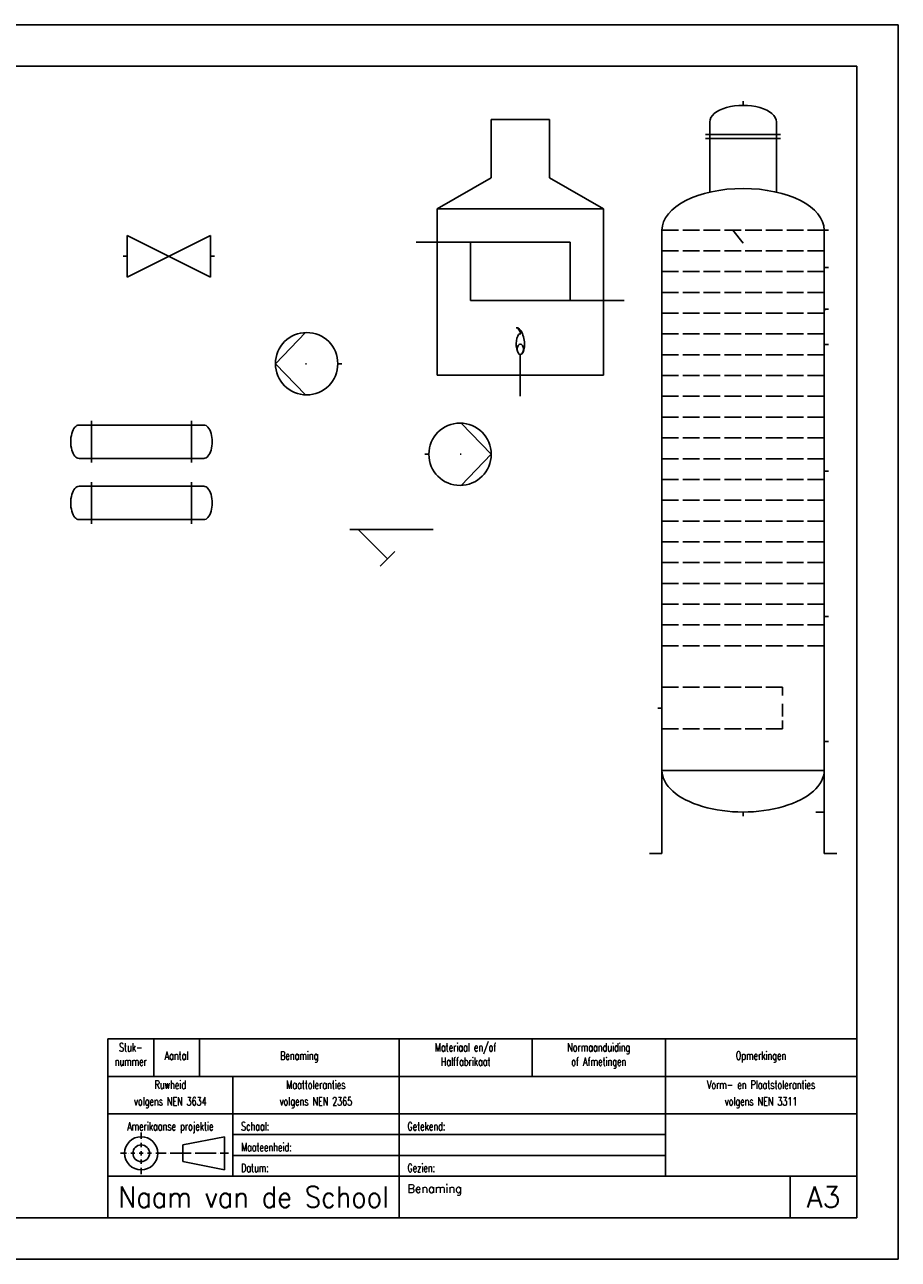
# Model space of a CAD drawing. Extents: x 0 to 420, y 0 to 297.
# Tile 2 of 2: x 210 to 420, y 0 to 297. Entities that reach past the tile are written whole.
import ezdxf
from ezdxf.enums import TextEntityAlignment as Align

# ---------------------------------------------------------------- set-up
doc = ezdxf.new("R2010")
doc.units = 0
doc.header["$MEASUREMENT"] = 0
for name, color, linetype in [('KADER25', 3, 'CONTINUOUS'), ('KADER50', 7, 'CONTINUOUS'), ('KADER70', 5, 'CONTINUOUS'), ('T25', 3, 'CONTINUOUS'), ('T70', 5, 'CONTINUOUS')]:
    doc.layers.add(name, color=color, linetype=linetype)
doc.styles.add('KADER1', font='SIMPLEX.SHX', dxfattribs={"height": 5})
doc.styles.add('KADER2', font='SIMPLEX.shx', dxfattribs={"width": 0.7, "height": 2})
doc.styles.get("Standard").update_dxf_attribs({"font": 'TXT.shx', "height": 3})

# ---------------------------------------------------------------- blocks, each defined once
blk = doc.blocks.new('04_NenPomp')
at = {"layer": 'KADER25', "color": 0}
for p, q in [((15, 0), (7.74, 7.5)), ((0, 0), (-1, 0)), ((7.5, 0), (7.74, 0)), ((7.74, 0), (7.5, 0)), ((7.5, 0), (7.5, 0)), ((7.5, 0), (7.5, 0)), ((7.74, -7.5), (15, 0)), ((15, 0), (15, 0))]:
    blk.add_line(p, q, dxfattribs=at)
blk.add_circle((7.5, 0), 7.5, dxfattribs=at)
blk = doc.blocks.new('04_NenWarmtewisselaar')
at = {"layer": 'KADER25', "color": 0}
for p, q in [((-12, 8), (-12, 9)), ((12, 8), (12, 9)), ((-12, 8), (-15, 8)), ((12, 8), (-12, 8)), ((-12, 8), (-12, 0)), ((12, 0), (12, 8)), ((12, 8), (15, 8)), ((-12, 0), (-15, 0)), ((-12, 0), (12, 0)), ((-12, 0), (-12, -1)), ((12, 0), (12, 0)), ((12, 0), (15, 0)), ((12, 0), (12, -1))]:
    blk.add_line(p, q, dxfattribs=at)
for centre, major_axis in [((-15, 4), (0, 4)), ((15, 4), (0, -4))]:
    blk.add_ellipse(centre, major_axis=major_axis, ratio=0.5, start_param=0, end_param=3.141593, dxfattribs=at)
blk = doc.blocks.new('04_NenFornuis')
at = {"layer": 'KADER25', "color": 0}
for p, q in [((-7.01, 47.5), (-7.01, 61.5)), ((7.01, 61.5), (-7.01, 61.5)), ((7.01, 47.5), (7.01, 61.5)), ((-20, 40), (-7.01, 47.5)), ((20, 40), (7.01, 47.5)), ((-20, 0), (-20, 40)), ((-20, 40), (20, 40)), ((20, 40), (20, 0)), ((-20, 32), (-25, 32)), ((-20, 32), (12, 32)), ((-12, 18), (-12, 32)), ((12, 32), (12, 18)), ((12, 18), (-12, 18)), ((12, 18), (20, 18)), ((20, 18), (25, 18)), ((0, 0), (0, 5)), ((20, 0), (-20, 0)), ((0, 0), (0, -5))]:
    blk.add_line(p, q, dxfattribs=at)
for centre, major_axis, ratio, start_param, end_param in [((0, 7.5), (0, -2.5), 0.395368, 3.027106, 6.283185), ((-0.49, 8.22), (0.49, -3.22), 0.442287, 0, 3.141593), ((-0.49, 9.47), (-0.49, 1.97), 0.356881, 4.885896, 6.283185)]:
    blk.add_ellipse(centre, major_axis=major_axis, ratio=ratio, start_param=start_param, end_param=end_param, dxfattribs=at)
blk.add_ellipse((0, 6.25), major_axis=(0, -1.25), ratio=0.59927, dxfattribs=at)
blk = doc.blocks.new('04_Klep')
at = {"layer": 'KADER25', "color": 0}
for p, q in [((1, 5), (1, 0)), ((1, -5), (21, 5)), ((21, -5), (1, 5)), ((21, 0), (21, 5)), ((1, 0), (0, 0)), ((1, 0), (1, -5)), ((22, 0), (21, 0)), ((21, 0), (21, -5))]:
    blk.add_line(p, q, dxfattribs=at)
blk = doc.blocks.new('04_Y_filter')
at = {"layer": 'KADER25', "color": 0}
for p, q in [((1, 0), (-1, 0)), ((19, 0), (1, 0)), ((1, 0), (8.07, -7.07)), ((8.07, -7.07), (9.84, -5.3)), ((8.07, -7.07), (6.3, -8.84))]:
    blk.add_line(p, q, dxfattribs=at)

msp = doc.modelspace()

# ---------------------------------------------------------------- linework, layer by layer
at = {"layer": 'KADER25'}
for p, q in [((0, 297), (420, 297)), ((420, 297), (420, 0)), ((382.69, 277.6), (382.69, 278.6)), ((374.69, 273.6), (374.69, 256.72)), ((374.69, 273.6), (374.69, 270.6)), ((390.69, 273.6), (390.69, 256.72)), ((374.69, 270.6), (373.69, 270.6)), ((374.69, 270.6), (390.69, 270.6)), ((374.69, 270.6), (374.69, 269.6)), ((390.69, 270.6), (391.69, 270.6)), ((374.69, 269.6), (373.69, 269.6)), ((374.69, 269.6), (390.69, 269.6)), ((390.69, 269.6), (391.69, 269.6)), ((363.19, 117.6), (363.19, 247.6)), ((363.19, 247.6), (367.19, 247.6)), ((368.19, 247.6), (372.19, 247.6)), ((373.19, 247.6), (377.19, 247.6)), ((378.19, 247.6), (382.19, 247.6)), ((380.19, 247.6), (382.68, 244.47)), ((383.19, 247.6), (387.19, 247.6)), ((388.19, 247.6), (392.19, 247.6)), ((393.19, 247.6), (397.19, 247.6)), ((398.19, 247.6), (402.19, 247.6)), ((402.19, 117.6), (402.19, 247.6)), ((402.19, 247.6), (403.19, 247.6)), ((363.19, 242.6), (367.19, 242.6)), ((368.19, 242.6), (372.19, 242.6)), ((373.19, 242.6), (377.19, 242.6)), ((378.19, 242.6), (382.19, 242.6)), ((383.19, 242.6), (387.19, 242.6)), ((388.19, 242.6), (392.19, 242.6)), ((393.19, 242.6), (397.19, 242.6)), ((398.19, 242.6), (402.19, 242.6)), ((363.19, 237.6), (367.19, 237.6)), ((368.19, 237.6), (372.19, 237.6)), ((373.19, 237.6), (377.19, 237.6)), ((378.19, 237.6), (382.19, 237.6)), ((383.19, 237.6), (387.19, 237.6)), ((388.19, 237.6), (392.19, 237.6)), ((393.19, 237.6), (397.19, 237.6)), ((398.19, 237.6), (402.19, 237.6)), ((402.19, 237.6), (402.19, 238.6)), ((402.19, 238.6), (403.19, 238.6)), ((363.19, 232.6), (367.19, 232.6)), ((368.19, 232.6), (372.19, 232.6)), ((373.19, 232.6), (377.19, 232.6)), ((378.19, 232.6), (382.19, 232.6)), ((383.19, 232.6), (387.19, 232.6)), ((388.19, 232.6), (392.19, 232.6)), ((393.19, 232.6), (397.19, 232.6)), ((398.19, 232.6), (402.19, 232.6)), ((363.19, 227.6), (367.19, 227.6)), ((368.19, 227.6), (372.19, 227.6)), ((373.19, 227.6), (377.19, 227.6)), ((378.19, 227.6), (382.19, 227.6)), ((383.19, 227.6), (387.19, 227.6)), ((388.19, 227.6), (392.19, 227.6)), ((393.19, 227.6), (397.19, 227.6)), ((398.19, 227.6), (402.19, 227.6)), ((402.19, 227.6), (402.26, 228.6)), ((402.26, 228.6), (403.26, 228.6)), ((363.19, 222.6), (367.19, 222.6)), ((368.19, 222.6), (372.19, 222.6)), ((373.19, 222.6), (377.19, 222.6)), ((378.19, 222.6), (382.19, 222.6)), ((383.19, 222.6), (387.19, 222.6)), ((388.19, 222.6), (392.19, 222.6)), ((393.19, 222.6), (397.19, 222.6)), ((398.19, 222.6), (402.19, 222.6)), ((402.19, 217.6), (402.19, 220.1)), ((402.19, 220.1), (403.19, 220.1)), ((363.19, 217.6), (367.19, 217.6)), ((368.19, 217.6), (372.19, 217.6)), ((373.19, 217.6), (377.19, 217.6)), ((378.19, 217.6), (382.19, 217.6)), ((383.19, 217.6), (387.19, 217.6)), ((388.19, 217.6), (392.19, 217.6)), ((393.19, 217.6), (397.19, 217.6)), ((398.19, 217.6), (402.19, 217.6)), ((363.19, 212.6), (367.19, 212.6)), ((368.19, 212.6), (372.19, 212.6)), ((373.19, 212.6), (377.19, 212.6)), ((378.19, 212.6), (382.19, 212.6)), ((383.19, 212.6), (387.19, 212.6)), ((388.19, 212.6), (392.19, 212.6)), ((393.19, 212.6), (397.19, 212.6)), ((398.19, 212.6), (402.19, 212.6)), ((363.19, 207.6), (367.19, 207.6)), ((368.19, 207.6), (372.19, 207.6)), ((373.19, 207.6), (377.19, 207.6)), ((378.19, 207.6), (382.19, 207.6)), ((383.19, 207.6), (387.19, 207.6)), ((388.19, 207.6), (392.19, 207.6)), ((393.19, 207.6), (397.19, 207.6)), ((398.19, 207.6), (402.19, 207.6)), ((363.19, 202.6), (367.19, 202.6)), ((368.19, 202.6), (372.19, 202.6)), ((373.19, 202.6), (377.19, 202.6)), ((378.19, 202.6), (382.19, 202.6)), ((383.19, 202.6), (387.19, 202.6)), ((388.19, 202.6), (392.19, 202.6)), ((393.19, 202.6), (397.19, 202.6)), ((398.19, 202.6), (402.19, 202.6)), ((363.19, 197.6), (367.19, 197.6)), ((368.19, 197.6), (372.19, 197.6)), ((373.19, 197.6), (377.19, 197.6)), ((378.19, 197.6), (382.19, 197.6)), ((383.19, 197.6), (387.19, 197.6)), ((388.19, 197.6), (392.19, 197.6)), ((393.19, 197.6), (397.19, 197.6)), ((398.19, 197.6), (402.19, 197.6)), ((363.19, 192.6), (367.19, 192.6)), ((368.19, 192.6), (372.19, 192.6)), ((373.19, 192.6), (377.19, 192.6)), ((378.19, 192.6), (382.19, 192.6)), ((383.19, 192.6), (387.19, 192.6)), ((388.19, 192.6), (392.19, 192.6)), ((393.19, 192.6), (397.19, 192.6)), ((398.19, 192.6), (402.19, 192.6)), ((363.19, 187.6), (367.19, 187.6)), ((368.19, 187.6), (372.19, 187.6)), ((373.19, 187.6), (377.19, 187.6)), ((378.19, 187.6), (382.19, 187.6)), ((383.19, 187.6), (387.19, 187.6)), ((388.19, 187.6), (392.19, 187.6)), ((393.19, 187.6), (397.19, 187.6)), ((398.19, 187.6), (402.19, 187.6)), ((402.19, 187.6), (402.19, 189.6)), ((402.19, 189.6), (403.19, 189.6)), ((363.19, 182.6), (367.19, 182.6)), ((368.19, 182.6), (372.19, 182.6)), ((373.19, 182.6), (377.19, 182.6)), ((378.19, 182.6), (382.19, 182.6)), ((383.19, 182.6), (387.19, 182.6)), ((388.19, 182.6), (392.19, 182.6)), ((393.19, 182.6), (397.19, 182.6)), ((398.19, 182.6), (402.19, 182.6)), ((363.19, 177.6), (367.19, 177.6)), ((368.19, 177.6), (372.19, 177.6)), ((373.19, 177.6), (377.19, 177.6)), ((378.19, 177.6), (382.19, 177.6)), ((383.19, 177.6), (387.19, 177.6)), ((388.19, 177.6), (392.19, 177.6)), ((393.19, 177.6), (397.19, 177.6)), ((398.19, 177.6), (402.19, 177.6)), ((363.19, 172.6), (367.19, 172.6)), ((368.19, 172.6), (372.19, 172.6)), ((373.19, 172.6), (377.19, 172.6)), ((378.19, 172.6), (382.19, 172.6)), ((383.19, 172.6), (387.19, 172.6)), ((388.19, 172.6), (392.19, 172.6)), ((393.19, 172.6), (397.19, 172.6)), ((398.19, 172.6), (402.19, 172.6)), ((363.19, 167.6), (367.19, 167.6)), ((368.19, 167.6), (372.19, 167.6)), ((373.19, 167.6), (377.19, 167.6)), ((378.19, 167.6), (382.19, 167.6)), ((383.19, 167.6), (387.19, 167.6)), ((388.19, 167.6), (392.19, 167.6)), ((393.19, 167.6), (397.19, 167.6)), ((398.19, 167.6), (402.19, 167.6)), ((363.19, 162.6), (367.19, 162.6)), ((368.19, 162.6), (372.19, 162.6)), ((373.19, 162.6), (377.19, 162.6)), ((378.19, 162.6), (382.19, 162.6)), ((383.19, 162.6), (387.19, 162.6)), ((388.19, 162.6), (392.19, 162.6)), ((393.19, 162.6), (397.19, 162.6)), ((398.19, 162.6), (402.19, 162.6)), ((363.19, 157.6), (367.19, 157.6)), ((368.19, 157.6), (372.19, 157.6)), ((373.19, 157.6), (377.19, 157.6)), ((378.19, 157.6), (382.19, 157.6)), ((383.19, 157.6), (387.19, 157.6)), ((388.19, 157.6), (392.19, 157.6)), ((393.19, 157.6), (397.19, 157.6)), ((398.19, 157.6), (402.19, 157.6)), ((402.19, 152.6), (402.19, 154.6)), ((402.19, 154.6), (403.19, 154.6)), ((363.19, 152.6), (367.19, 152.6)), ((368.19, 152.6), (372.19, 152.6)), ((373.19, 152.6), (377.19, 152.6)), ((378.19, 152.6), (382.19, 152.6)), ((383.19, 152.6), (387.19, 152.6)), ((388.19, 152.6), (392.19, 152.6)), ((393.19, 152.6), (397.19, 152.6)), ((398.19, 152.6), (402.19, 152.6)), ((363.19, 147.6), (367.19, 147.6)), ((363.19, 147.6), (363.19, 132.6)), ((368.19, 147.6), (372.19, 147.6)), ((373.19, 147.6), (377.19, 147.6)), ((378.19, 147.6), (382.19, 147.6)), ((383.19, 147.6), (387.19, 147.6)), ((388.19, 147.6), (392.19, 147.6)), ((393.19, 147.6), (397.19, 147.6)), ((398.19, 147.6), (402.19, 147.6)), ((363.19, 132.6), (363.19, 137.6)), ((363.19, 137.6), (367.19, 137.6)), ((368.19, 137.6), (372.19, 137.6)), ((373.19, 137.6), (377.19, 137.6)), ((378.19, 137.6), (382.19, 137.6)), ((383.19, 137.6), (387.19, 137.6)), ((388.19, 137.6), (392.19, 137.6)), ((392.19, 137.6), (392.19, 135.6)), ((363.19, 132.6), (362.19, 132.6)), ((392.19, 130.6), (392.19, 133.6)), ((392.19, 127.6), (392.19, 129.6)), ((363.19, 127.6), (367.19, 127.6)), ((368.19, 127.6), (372.19, 127.6)), ((373.19, 127.6), (377.19, 127.6)), ((378.19, 127.6), (382.19, 127.6)), ((383.19, 127.6), (387.19, 127.6)), ((388.19, 127.6), (392.19, 127.6)), ((402.19, 117.6), (402.19, 124.6)), ((402.19, 124.6), (403.19, 124.6)), ((363.19, 117.6), (402.19, 117.6)), ((363.19, 117.6), (363.19, 97.6)), ((402.19, 117.6), (402.19, 97.6)), ((382.69, 107.6), (382.69, 106.6)), ((402.19, 107.6), (400.19, 107.6)), ((363.19, 97.6), (360.19, 97.6)), ((402.19, 97.6), (405.19, 97.6)), ((238, 29), (238, 30.5)), ((260, 30), (364, 30)), ((238, 28.5), (238, 28.5)), ((238, 27), (238, 28)), ((258, 29.5), (248, 27.5)), ((248, 27.5), (248, 25.5)), ((258, 25.5), (258, 29.5)), ((234.5, 25.5), (233, 25.5)), ((234.97, 25.5), (234.97, 25.5)), ((235, 25.5), (235, 25.5)), ((236.5, 25.5), (235.5, 25.5)), ((237, 25.5), (237, 25.5)), ((238, 25.5), (237.5, 25.5)), ((238, 26.5), (238, 26.5)), ((238, 25), (238, 26)), ((238, 25.5), (238.5, 25.5)), ((238, 24.5), (238, 24.5)), ((238, 24), (238, 23)), ((239, 25.5), (239, 25.5)), ((239.5, 25.5), (240.5, 25.5)), ((241, 25.5), (241, 25.5)), ((241.5, 25.5), (244, 25.5)), ((244.5, 25.5), (244.5, 25.5)), ((245, 25.5), (250, 25.5)), ((247, 25.5), (247, 25.5)), ((248, 23.5), (248, 25.5)), ((250.5, 25.5), (250.5, 25.5)), ((250.5, 25.5), (250.5, 25.5)), ((251, 25.5), (256, 25.5)), ((256.5, 25.5), (256.5, 25.5)), ((257, 25.5), (259, 25.5)), ((258, 25.5), (258, 21.5)), ((260, 25), (364, 25)), ((238, 22.5), (238, 22.5)), ((238, 22), (238, 20.5)), ((258, 21.5), (248, 23.5)), ((420, 0), (0, 0))]:
    msp.add_line(p, q, dxfattribs=at)
for radius in [4, 2]:
    msp.add_circle((238, 25.5), radius, dxfattribs=at)
for centre, major_axis, ratio, start_param, end_param in [((382.69, 273.6), (8, 0), 0.5, 0, 3.141593), ((382.69, 247.6), (-19.5, 0), 0.512821, 3.141593, 6.283185), ((382.69, 117.6), (-19.5, 0), 0.512821, 0, 3.141593)]:
    msp.add_ellipse(centre, major_axis=major_axis, ratio=ratio, start_param=start_param, end_param=end_param, dxfattribs=at)
at = {"layer": 'KADER50'}
for p, q in [((230, 10), (230, 53)), ((230, 53), (410, 53)), ((241, 53), (241, 44)), ((252, 53), (252, 44)), ((300, 53), (300, 20)), ((332, 53), (332, 44)), ((364, 53), (364, 20)), ((230, 44), (410, 44)), ((260, 44), (260, 20)), ((230, 35), (410, 35)), ((230, 20), (410, 20)), ((300, 10), (300, 20)), ((394, 10), (394, 20))]:
    msp.add_line(p, q, dxfattribs=at)
at = {"layer": 'KADER70'}
for p, q in [((10, 287), (410, 287)), ((410, 287), (410, 10)), ((410, 53), (410, 10)), ((410, 10), (10, 10))]:
    msp.add_line(p, q, dxfattribs=at)

# ---------------------------------------------------------------- block references
at = {"layer": 'KADER25'}
for name, p in [('04_NenFornuis', (329.14, 212.67)), ('04_Klep', (233.64, 241.28)), ('04_NenWarmtewisselaar', (238.06, 192.68)), ('04_NenPomp', (307.15, 193.66)), ('04_NenWarmtewisselaar', (238.06, 177.95)), ('04_Y_filter', (289.16, 175.58))]:
    msp.add_blockref(name, p, dxfattribs=at)
at = {"layer": 'KADER25', "rotation": 180}
msp.add_blockref('04_NenPomp', (285.27, 215.45), dxfattribs=at)

# ---------------------------------------------------------------- texts
at = {"layer": 'T25', "style": 'KADER2', "width": 0.7}
for s, p in [('Stuk-', (235.5, 50)), ('Materiaal en/of', (316, 50)), ('Normaanduiding', (348, 50)), ('nummer', (235.5, 46.57)), ('Aantal', (246.5, 48)), ('Benaming', (276, 48)), ('Halffabrikaat', (316, 46.57)), ('of Afmetingen', (348, 46.57)), ('Opmerkingen', (387, 48)), ('Ruwheid', (245, 41)), ('Maattoleranties', (280, 41)), ('Vorm- en Plaatstoleranties', (387, 41)), ('volgens NEN 3634', (245, 37)), ('volgens NEN 2365', (280, 37)), ('volgens NEN 3311', (387, 37)), ('Amerikaanse projektie', (245, 31))]:
    msp.add_text(s, height=2, dxfattribs=at).set_placement(p, align=Align.CENTER)
for s, p in [('Schaal:', (262, 31)), ('Getekend:', (302, 31)), ('Maateenheid:', (262, 26)), ('Datum:', (262, 21)), ('Gezien:', (302, 21))]:
    msp.add_text(s, height=2, dxfattribs=at).set_placement(p)
at = {"layer": 'T25'}
msp.add_text('Benaming', height=2, dxfattribs=at).set_placement((302, 16))
at = {"layer": 'T70', "style": 'KADER1', "width": 0.81982}
msp.add_text('Naam van de School', height=5, dxfattribs=at).set_placement((232.5, 12.5), (297.5, 12.5), align=Align.FIT)
at = {"layer": 'T70'}
msp.add_text('A3', height=5, dxfattribs=at).set_placement((402, 15), align=Align.MIDDLE)

doc.saveas('drawing.dxf')
